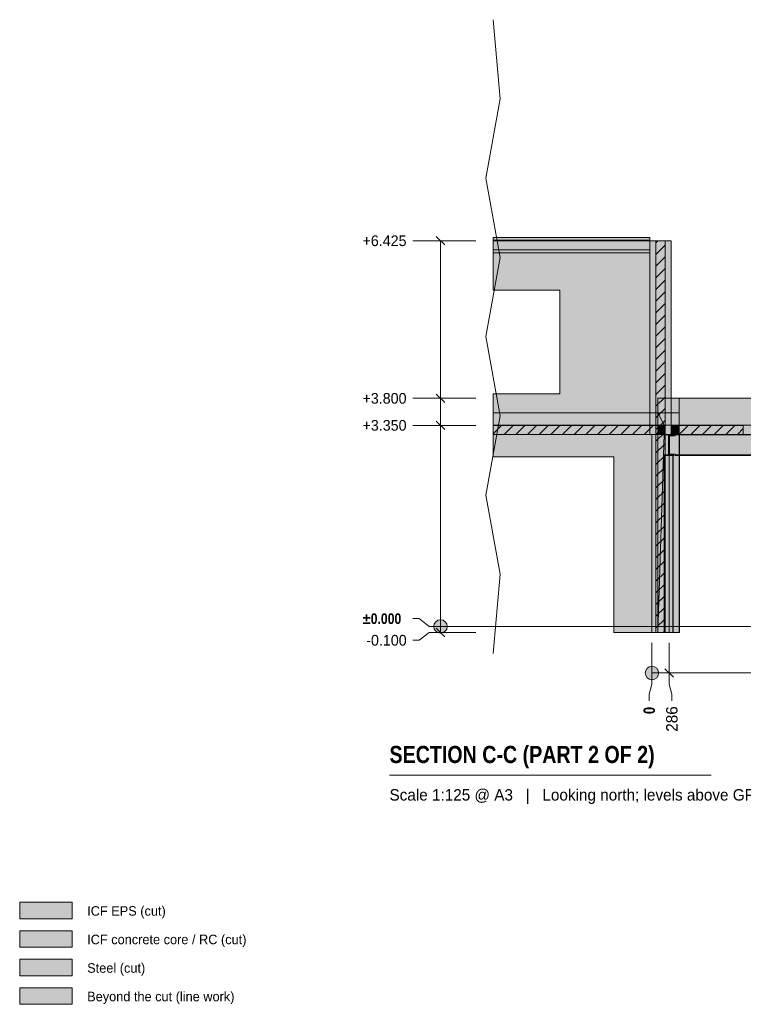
# Model space of a CAD drawing. Header units: millimetres. Extents: x 8134 to 42759, y -8109 to 26244.
# Tile 1 of 5: x 8134 to 20193, y -6294 to 10107. Entities that reach past the tile are written whole.
import ezdxf

# ---------------------------------------------------------------- set-up
doc = ezdxf.new("R2010")
doc.units = ezdxf.units.MM
doc.linetypes.add('DASHED', pattern=[1.524, 1.27, -0.254])
for name, color, linetype in [('FILL-C_BDBDBF', 7, 'Continuous'), ('FILL-EPS', 7, 'Continuous'), ('FILL-LIGHT', 7, 'Continuous'), ('FILL-STEEL', 7, 'Continuous'), ('FILL-TIMBER', 7, 'Continuous'), ('FILL-WHITE', 7, 'Continuous'), ('LINE-CORE', 7, 'Continuous'), ('LINE-INK', 7, 'Continuous'), ('LINE-STEEL-DASH', 7, 'DASHED'), ('LINE-STEEL_GREY', 7, 'Continuous'), ('TEXT-INK', 7, 'Continuous'), ('TEXT-STEEL_GREY', 7, 'Continuous')]:
    doc.layers.add(name, color=color, linetype=linetype)
doc.styles.add('OpenSansCondensed-Bold', font='OpenSansCondensed-Bold.ttf')

msp = doc.modelspace()

# ---------------------------------------------------------------- hatches: boundary and pattern name
at = {"layer": 'FILL-C_BDBDBF', "true_color": 0xbdbdbf}
h = msp.add_hatch(color=9, dxfattribs=at)
h.dxf.hatch_style = 1
h.paths.add_polyline_path([(18889, -100), (18737, -100), (18737, 6425), (18889, 6425)])
h = msp.add_hatch(color=9, dxfattribs=at)
h.dxf.hatch_style = 1
h.paths.add_polyline_path([(8134, -5343), (9009, -5343), (9009, -5068), (8134, -5068)])
at = {"layer": 'FILL-EPS', "true_color": 0xccffff}
h = msp.add_hatch(color=7, dxfattribs=at)
h.dxf.hatch_style = 1
h.paths.add_polyline_path([(18635, 3200), (18635, 3213), (18635, 3216), (18635, 6209), (18635, 6425), (18661, 6425), (18737, 6425), (18737, -100), (18670, -100), (18670, 2479), (18670, 2480), (18670, 3200)])
h = msp.add_hatch(color=7, dxfattribs=at)
h.dxf.hatch_style = 1
h.paths.add_polyline_path([(18991, 3433), (18991, 3216), (18991, 3213), (18991, 3200), (18978, 3200), (18956, 3200), (18956, 3199), (18956, 645), (18956, -100), (18892, -100), (18889, -100), (18889, 6425), (18991, 6425)])
h = msp.add_hatch(color=7, dxfattribs=at)
h.dxf.hatch_style = 1
h.paths.add_polyline_path([(8134, -4868), (9009, -4868), (9009, -4593), (8134, -4593)])
at = {"layer": 'FILL-LIGHT', "true_color": 0xcccccf}
h = msp.add_hatch(color=254, dxfattribs=at)
h.dxf.hatch_style = 1
h.paths.add_polyline_path([(18812, 3350), (18812, 3340), (18812, 3200), (16022, 3200), (16022, 3350), (18412, 3350)])
h = msp.add_hatch(color=254, dxfattribs=at)
h.dxf.hatch_style = 1
h.paths.add_polyline_path([(20192, 3350), (20192, 3342), (20192, 3200), (19061, 3200), (18995, 3200), (18995, 3208), (18995, 3350), (20125, 3350)])
at = {"layer": 'FILL-STEEL', "true_color": 0x0d2973}
h = msp.add_hatch(color=166, dxfattribs=at)
h.dxf.hatch_style = 1
h.paths.add_polyline_path([(8134, -5818), (9009, -5818), (9009, -5543), (8134, -5543)])
at = {"layer": 'FILL-TIMBER', "true_color": 0xedd6a8}
h = msp.add_hatch(color=41, dxfattribs=at)
h.dxf.hatch_style = 1
h.paths.add_polyline_path([(16809, 6479), (18635, 6479), (18635, 6464), (18635, 6432), (16022, 6432), (16022, 6479)])
h = msp.add_hatch(color=41, dxfattribs=at)
h.dxf.hatch_style = 1
h.paths.add_polyline_path([(16809, 6272), (18635, 6272), (18635, 6257), (18635, 6225), (16022, 6225), (16022, 6272)])
at = {"layer": 'FILL-WHITE', "true_color": 0xffffff}
h = msp.add_hatch(color=7, dxfattribs=at)
h.dxf.hatch_style = 1
h.paths.add_polyline_path([(18635, 6479), (18635, 6432), (16022, 6432), (16022, 6479)])
h = msp.add_hatch(color=7, dxfattribs=at)
h.dxf.hatch_style = 1
h.paths.add_polyline_path([(18635, 6479), (18635, 6432), (16022, 6432), (16022, 6479)])
h = msp.add_hatch(color=7, dxfattribs=at)
h.dxf.hatch_style = 1
h.paths.add_polyline_path([(18635, 6479), (18635, 6432), (16022, 6432), (16022, 6479)])
h = msp.add_hatch(color=7, dxfattribs=at)
h.dxf.hatch_style = 1
h.paths.add_polyline_path([(18635, 6432), (18635, 6272), (16022, 6272), (16022, 6432)])
h = msp.add_hatch(color=7, dxfattribs=at)
h.dxf.hatch_style = 1
h.paths.add_polyline_path([(18635, 6432), (18635, 6272), (16022, 6272), (16022, 6432)])
h = msp.add_hatch(color=7, dxfattribs=at)
h.dxf.hatch_style = 1
h.paths.add_polyline_path([(18635, 6432), (18635, 6272), (16022, 6272), (16022, 6432)])
h = msp.add_hatch(color=7, dxfattribs=at)
h.dxf.hatch_style = 1
h.paths.add_polyline_path([(18635, 6432), (18635, 6272), (16022, 6272), (16022, 6432)])
h = msp.add_hatch(color=7, dxfattribs=at)
h.dxf.hatch_style = 1
h.paths.add_polyline_path([(18635, 6425), (18635, 3558), (16022, 3558), (16022, 3875), (17133, 3875), (17133, 5600), (16022, 5600), (16022, 6425)])
h = msp.add_hatch(color=7, dxfattribs=at)
h.dxf.hatch_style = 1
h.paths.add_polyline_path([(18635, 6425), (18635, 3558), (16022, 3558), (16022, 3875), (17133, 3875), (17133, 5600), (16022, 5600), (16022, 6425)])
h = msp.add_hatch(color=7, dxfattribs=at)
h.dxf.hatch_style = 1
h.paths.add_polyline_path([(18991, 6425), (18991, 3558), (18635, 3558), (18635, 6425)])
h = msp.add_hatch(color=7, dxfattribs=at)
h.dxf.hatch_style = 1
h.paths.add_polyline_path([(18635, 6425), (18991, 6425), (18991, 3558), (18635, 3558), (18635, 3556), (18635, 3556), (18635, 6425)])
h = msp.add_hatch(color=7, dxfattribs=at)
h.dxf.hatch_style = 1
h.paths.add_polyline_path([(18991, 6425), (18991, 3200), (18635, 3200), (18635, 6425)])
h = msp.add_hatch(color=7, dxfattribs=at)
h.dxf.hatch_style = 1
h.paths.add_polyline_path([(18635, 6272), (18635, 6225), (16022, 6225), (16022, 6272)])
h = msp.add_hatch(color=7, dxfattribs=at)
h.dxf.hatch_style = 1
h.paths.add_polyline_path([(18635, 6272), (18635, 6225), (16022, 6225), (16022, 6272)])
h = msp.add_hatch(color=7, dxfattribs=at)
h.dxf.hatch_style = 1
h.paths.add_polyline_path([(18635, 6272), (18635, 6225), (16022, 6225), (16022, 6272)])
h = msp.add_hatch(color=7, dxfattribs=at)
h.dxf.hatch_style = 1
h.paths.add_polyline_path([(18770, 3802), (18770, 3802), (18770, 3802), (18770, 3800)])
h = msp.add_hatch(color=7, dxfattribs=at)
h.dxf.hatch_style = 1
h.paths.add_polyline_path([(19126, 3800), (19126, -100), (18770, -100), (18770, 3800)])
h = msp.add_hatch(color=7, dxfattribs=at)
h.dxf.hatch_style = 1
h.paths.add_polyline_path([(19126, 3800), (19126, 3800), (19126, 3800), (19126, 3800), (19126, 3351), (19126, 3351), (18995, 3351), (18995, 3199), (19126, 3199), (19126, 3200), (19126, 3200), (19126, -100), (19126, -100), (18770, -100), (18770, 3800)])
h = msp.add_hatch(color=7, dxfattribs=at)
h.dxf.hatch_style = 1
h.paths.add_polyline_path([(19126, 3800), (19126, 3351), (18872, 3351), (18872, 3199), (19126, 3199), (19126, -100), (18770, -100), (18770, 3800)])
h = msp.add_hatch(color=7, dxfattribs=at)
h.dxf.hatch_style = 1
h.paths.add_polyline_path([(18770, 3800), (19126, 3800), (19126, 3351), (18872, 3351), (18872, 3199), (19126, 3199), (19126, -100), (18770, -100)])
h = msp.add_hatch(color=7, dxfattribs=at)
h.dxf.hatch_style = 1
h.paths.add_polyline_path([(19126, 3800), (25390, 3800), (25390, -100), (25233, -100), (25233, 3200), (19130, 3200), (19130, -100), (19130, -100), (19130, -100), (19126, -100), (19126, 3800)])
h = msp.add_hatch(color=7, dxfattribs=at)
h.dxf.hatch_style = 1
h.paths.add_polyline_path([(19126, 3351), (19126, 3800), (25390, 3800), (25390, 3351), (19126, 3351)])
h = msp.add_hatch(color=7, dxfattribs=at)
h.dxf.hatch_style = 1
h.paths.add_polyline_path([(18770, 3558), (18770, -100), (18033, -100), (18033, 2826), (16022, 2826), (16022, 3558)])
h = msp.add_hatch(color=7, dxfattribs=at)
h.dxf.hatch_style = 1
h.paths.add_polyline_path([(18770, 3558), (18770, 3351), (16022, 3351), (16022, 3558)])
h = msp.add_hatch(color=7, dxfattribs=at)
h.dxf.hatch_style = 1
h.paths.add_polyline_path([(18636, 3557), (18635, 3558)])
h = msp.add_hatch(color=7, dxfattribs=at)
h.dxf.hatch_style = 1
h.paths.add_polyline_path([(18872, 3351), (18872, 3199), (18872, 3197), (18872, 3197), (18770, -100), (18770, 3558)])
h = msp.add_hatch(color=7, dxfattribs=at)
h.dxf.hatch_style = 1
h.paths.add_polyline_path([(18770, 3558), (19126, 3558), (19126, 3351), (18872, 3351)])
h = msp.add_hatch(color=7, dxfattribs=at)
h.dxf.hatch_style = 1
h.paths.add_polyline_path([(18770, -100), (18770, 3199), (19126, 3199), (19126, 3351), (18770, 3351), (18770, 3558), (19126, 3558), (19126, 3199), (19126, 3199), (19126, -100), (19126, -100)])
h = msp.add_hatch(color=7, dxfattribs=at)
h.dxf.hatch_style = 1
h.paths.add_polyline_path([(19126, 3558), (19126, 3558), (19126, 3558)])
h = msp.add_hatch(color=7, dxfattribs=at)
h.dxf.hatch_style = 1
h.paths.add_polyline_path([(18770, 3351), (18770, 3199), (16022, 3199), (16022, 3351)])
h = msp.add_hatch(color=7, dxfattribs=at)
h.dxf.hatch_style = 1
h.paths.add_polyline_path([(18770, 3199), (18770, 3351), (18872, 3351), (18872, 3199), (18770, 3199)])
h = msp.add_hatch(color=7, dxfattribs=at)
h.dxf.hatch_style = 1
h.paths.add_polyline_path([(18995, 3199), (18995, 3351), (19126, 3351), (19126, 3199)])
h = msp.add_hatch(color=7, dxfattribs=at)
h.dxf.hatch_style = 1
h.paths.add_polyline_path([(19126, 3351), (25390, 3351), (25390, 3199), (25233, 3199), (25233, 3200), (19130, 3200), (19130, 3199), (19126, 3199)])
h = msp.add_hatch(color=7, dxfattribs=at)
h.dxf.hatch_style = 1
h.paths.add_polyline_path([(18770, 3199), (18770, -100), (18033, -100), (18033, 2826), (16022, 2826), (16022, 3199)])
h = msp.add_hatch(color=7, dxfattribs=at)
h.dxf.hatch_style = 1
h.paths.add_polyline_path([(18770, 3200), (18770, 3199), (18670, 3199), (18670, 3200)])
h = msp.add_hatch(color=7, dxfattribs=at)
h.dxf.hatch_style = 1
h.paths.add_polyline_path([(18670, 3199), (18956, 3199), (18956, -100), (18670, -100), (18670, 3199)])
h = msp.add_hatch(color=7, dxfattribs=at)
h.dxf.hatch_style = 1
h.paths.add_polyline_path([(18872, 3200), (18872, 3199), (19126, 3199), (19126, -100), (18770, -100), (18770, 3200)])
h = msp.add_hatch(color=7, dxfattribs=at)
h.dxf.hatch_style = 1
h.paths.add_polyline_path([(18872, 3200), (18872, 3199), (19126, 3199), (19126, -100), (18770, -100), (18770, 3200)])
h = msp.add_hatch(color=7, dxfattribs=at)
h.dxf.hatch_style = 1
h.paths.add_polyline_path([(18770, 3200), (18956, 3200), (18956, 3199), (18770, 3199)])
h = msp.add_hatch(color=7, dxfattribs=at)
h.dxf.hatch_style = 1
h.paths.add_polyline_path([(18872, 3199), (19126, 3199), (19126, -100), (18770, -100), (18872, 3199)])
h = msp.add_hatch(color=7, dxfattribs=at)
h.dxf.hatch_style = 1
h.paths.add_polyline_path([(18861, 3200), (18861, 3200), (18862, 3200), (18861, 3200)])
h = msp.add_hatch(color=7, dxfattribs=at)
h.dxf.hatch_style = 1
h.paths.add_polyline_path([(18862, 2858), (18944, 2858), (18944, 3190), (18862, 3190), (18862, 3200), (19034, 3200), (19034, 3190), (18952, 3190), (18952, 2858), (19034, 2858), (19034, 2849), (18862, 2849)])
h = msp.add_hatch(color=7, dxfattribs=at)
h.dxf.hatch_style = 1
h.paths.add_polyline_path([(19034, 3200), (19034, 3190), (18952, 3190), (18952, 2858), (19034, 2858), (19034, 2849), (18862, 2849), (18862, 2858), (18944, 2858), (18944, 3190), (18862, 3190), (18862, 3200)])
h = msp.add_hatch(color=7, dxfattribs=at)
h.dxf.hatch_style = 1
h.paths.add_polyline_path([(18962, 3178), (19059, 3178), (19059, 3190), (25447, 3190), (25447, 3172), (25553, 3172), (25553, 2858), (25447, 2858), (19059, 2858), (19059, 2871), (18962, 2871)])
h = msp.add_hatch(color=7, dxfattribs=at)
h.dxf.hatch_style = 1
h.paths.add_polyline_path([(19059, 3178), (19059, 3190), (25447, 3190), (25447, 3172), (25553, 3172), (25553, 2858), (25447, 2858), (19059, 2858), (19059, 2871), (18962, 2871), (18962, 3178)])
h = msp.add_hatch(color=7, dxfattribs=at)
h.dxf.hatch_style = 1
h.paths.add_polyline_path([(19035, 3200), (19035, 3200), (19035, 3200), (19034, 3200)])
h = msp.add_hatch(color=7, dxfattribs=at)
h.dxf.hatch_style = 1
h.paths.add_polyline_path([(19059, 3200), (25447, 3200), (25447, 3190), (19059, 3190)])
h = msp.add_hatch(color=7, dxfattribs=at)
h.dxf.hatch_style = 1
h.paths.add_polyline_path([(25447, 3200), (25447, 3190), (19059, 3190), (19059, 3200)])
h = msp.add_hatch(color=7, dxfattribs=at)
h.dxf.hatch_style = 1
h.paths.add_polyline_path([(19126, 3199), (19130, 3199), (19130, -100), (19126, -100)])
h = msp.add_hatch(color=7, dxfattribs=at)
h.dxf.hatch_style = 1
h.paths.add_polyline_path([(18879, 2849), (18879, -100), (18872, -100), (18872, 2849)])
h = msp.add_hatch(color=7, dxfattribs=at)
h.dxf.hatch_style = 1
h.paths.add_polyline_path([(18872, 2849), (18879, 2849), (18879, -100), (18872, -100)])
h = msp.add_hatch(color=7, dxfattribs=at)
h.dxf.hatch_style = 1
h.paths.add_polyline_path([(18879, 2849), (19017, 2849), (19017, -100), (18879, -100), (18879, 2849)])
h = msp.add_hatch(color=7, dxfattribs=at)
h.dxf.hatch_style = 1
h.paths.add_polyline_path([(18879, -100), (18879, 2849), (19017, 2849), (19017, -100), (18879, -100)])
h = msp.add_hatch(color=7, dxfattribs=at)
h.dxf.hatch_style = 1
h.paths.add_polyline_path([(19024, 2849), (19024, -100), (19017, -100), (19017, 2849)])
h = msp.add_hatch(color=7, dxfattribs=at)
h.dxf.hatch_style = 1
h.paths.add_polyline_path([(19017, 2849), (19024, 2849), (19024, -100), (19017, -100)])
h = msp.add_hatch(color=7, dxfattribs=at)
h.dxf.hatch_style = 1
h.paths.add_polyline_path([(19059, 2858), (25447, 2858), (25553, 2858), (25553, 2849), (25447, 2849), (19059, 2849)])
h = msp.add_hatch(color=7, dxfattribs=at)
h.dxf.hatch_style = 1
h.paths.add_polyline_path([(25447, 2858), (25553, 2858), (25553, 2849), (25447, 2849), (19059, 2849), (19059, 2858)])
h = msp.add_hatch(color=7, dxfattribs=at)
h.dxf.hatch_style = 1
h.paths.add_polyline_path([(15259, 0), (15255, 29), (15244, 56), (15226, 80), (15203, 97), (15176, 109), (15147, 113), (15118, 109), (15090, 97), (15067, 80), (15049, 56), (15038, 29), (15034, 0), (15038, -29), (15049, -56), (15067, -80), (15090, -97), (15118, -109), (15147, -113), (15176, -109), (15203, -97), (15226, -80), (15244, -56), (15255, -29)])
h = msp.add_hatch(color=7, dxfattribs=at)
h.dxf.hatch_style = 1
h.paths.add_polyline_path([(18782, -775), (18779, -746), (18767, -719), (18750, -695), (18726, -678), (18699, -666), (18670, -662), (18641, -666), (18614, -678), (18590, -695), (18573, -719), (18561, -746), (18558, -775), (18561, -804), (18573, -831), (18590, -855), (18614, -872), (18641, -884), (18670, -888), (18699, -884), (18726, -872), (18750, -855), (18767, -831), (18779, -804)])
h = msp.add_hatch(color=7, dxfattribs=at)
h.dxf.hatch_style = 1
h.paths.add_polyline_path([(8134, -6293), (9009, -6293), (9009, -6018), (8134, -6018)])

# ---------------------------------------------------------------- linework, layer by layer
at = {"layer": 'LINE-CORE', "lineweight": 5}
for points in [[(18635, 6479), (18635, 6432), (16022, 6432), (16022, 6479)], [(18635, 6479), (18635, 6479), (18635, 6432), (16022, 6432), (16022, 6479)], [(18635, 6479), (18635, 6432), (16022, 6432), (16022, 6479)], [(18635, 6432), (18635, 6272), (16022, 6272), (16022, 6432)], [(18635, 6432), (18635, 6272), (16022, 6272), (16022, 6432)], [(18635, 6432), (18635, 6272), (16022, 6272), (16022, 6432)], [(18635, 6432), (18635, 6272), (16022, 6272), (16022, 6432)], [(18635, 6425), (18635, 3558), (16022, 3558), (16022, 3875), (17133, 3875), (17133, 5600), (16022, 5600), (16022, 6425)], [(18635, 6425), (18635, 3558), (16022, 3558), (16022, 3875), (17133, 3875), (17133, 5600), (16022, 5600), (16022, 6425)], [(18991, 6425), (18991, 3558), (18991, 3558), (18635, 3558), (18635, 6425), (18635, 6425)], [(18635, 6425), (18991, 6425), (18991, 6425), (18991, 3558), (18635, 3558), (18635, 3556), (18635, 3556), (18635, 6425)], [(18991, 6425), (18991, 3200), (18635, 3200), (18635, 6425)], [(18635, 6272), (18635, 6225), (16022, 6225), (16022, 6272)], [(18635, 6272), (18635, 6272), (18635, 6225), (16022, 6225), (16022, 6272)], [(18635, 6272), (18635, 6225), (16022, 6225), (16022, 6272)], [(18770, 3802), (18770, 3802), (18770, 3802), (18770, 3800)], [(19126, 3800), (19126, -100), (18770, -100), (18770, 3800)], [(19126, 3800), (19126, 3800), (19126, 3800), (19126, 3800), (19126, 3351), (19126, 3351), (18995, 3351), (18995, 3199), (19126, 3199), (19126, 3200), (19126, 3200), (19126, -100), (19126, -100), (18770, -100), (18770, 3800)], [(19126, 3800), (19126, 3351), (18872, 3351), (18872, 3199), (19126, 3199), (19126, -100), (18770, -100), (18770, 3800)], [(18770, 3800), (19126, 3800), (19126, 3351), (18872, 3351), (18872, 3199), (19126, 3199), (19126, -100), (18770, -100)], [(19126, 3800), (25390, 3800), (25390, 3800), (25390, -100), (25390, -100), (25390, -100), (25390, -100), (25233, -100), (25233, 3200), (19130, 3200), (19130, -100), (19130, -100), (19130, -100), (19130, -100), (19126, -100), (19126, 3800), (19126, 3800)], [(19126, 3351), (19126, 3800), (25390, 3800), (25390, 3800), (25390, 3800), (25390, 3800), (25390, 3351), (19126, 3351), (19126, 3351), (19126, 3351)], [(18770, 3558), (18770, 3558), (18770, 3558), (18770, -100), (18033, -100), (18033, 2826), (16022, 2826), (16022, 3558)], [(18770, 3558), (18770, 3351), (16022, 3351), (16022, 3558)], [(18636, 3557), (18636, 3557), (18635, 3558), (18635, 3558)], [(18872, 3351), (18872, 3199), (18872, 3197), (18872, 3197), (18770, -100), (18770, 3558)], [(18770, 3558), (19126, 3558), (19126, 3351), (19126, 3351), (19126, 3351), (19126, 3351), (18872, 3351), (18770, 3558)], [(18770, -100), (18770, 3199), (19126, 3199), (19126, 3351), (18770, 3351), (18770, 3558), (19126, 3558), (19126, 3558), (19126, 3199), (19126, 3199), (19126, -100), (19126, -100), (18770, -100)], [(19126, 3558), (19126, 3558), (19126, 3558)], [(18770, 3351), (18770, 3351), (18770, 3199), (16022, 3199), (16022, 3351)], [(18770, 3199), (18770, 3199), (18770, 3351), (18872, 3351), (18872, 3351), (18872, 3351), (18872, 3351), (18872, 3199), (18770, 3199), (18770, 3199)], [(18995, 3199), (18995, 3351), (19126, 3351), (19126, 3351), (19126, 3199), (18995, 3199)], [(19126, 3351), (25390, 3351), (25390, 3199), (25233, 3199), (25233, 3200), (19130, 3200), (19130, 3199), (19126, 3199)], [(18770, 3199), (18770, -100), (18033, -100), (18033, 2826), (16022, 2826), (16022, 3199)], [(18770, 3200), (18770, 3199), (18670, 3199), (18670, 3200)], [(18670, 3199), (18670, 3199), (18956, 3199), (18956, -100), (18956, -100), (18956, -100), (18956, -100), (18670, -100), (18670, 3199), (18670, 3199)], [(18872, 3200), (18872, 3199), (19126, 3199), (19126, -100), (18770, -100), (18770, 3200)], [(18872, 3200), (18872, 3199), (19126, 3199), (19126, -100), (18770, -100), (18770, 3200)], [(18770, 3200), (18956, 3200), (18956, 3199), (18770, 3199)], [(18872, 3199), (18872, 3199), (19126, 3199), (19126, -100), (19126, -100), (19126, -100), (18770, -100), (18872, 3199), (18872, 3199)], [(18861, 3200), (18861, 3200), (18862, 3200), (18861, 3200)], [(18862, 2858), (18944, 2858), (18944, 3190), (18862, 3190), (18862, 3190), (18862, 3200), (19034, 3200), (19034, 3190), (18952, 3190), (18952, 2858), (19034, 2858), (19034, 2858), (19034, 2849), (18862, 2849), (18862, 2849)], [(19034, 3200), (19034, 3190), (19034, 3190), (18952, 3190), (18952, 2858), (19034, 2858), (19034, 2849), (19034, 2849), (18862, 2849), (18862, 2858), (18862, 2858), (18944, 2858), (18944, 3190), (18862, 3190), (18862, 3200)], [(18962, 3178), (19059, 3178), (19059, 3190), (25447, 3190), (25447, 3172), (25553, 3172), (25553, 3172), (25553, 2858), (25447, 2858), (19059, 2858), (19059, 2871), (18962, 2871)], [(19059, 3178), (19059, 3190), (25447, 3190), (25447, 3172), (25553, 3172), (25553, 2858), (25553, 2858), (25447, 2858), (19059, 2858), (19059, 2871), (18962, 2871), (18962, 3178)], [(19035, 3200), (19035, 3200), (19035, 3200), (19034, 3200)], [(19059, 3200), (25447, 3200), (25447, 3200), (25447, 3190), (19059, 3190), (19059, 3190)], [(25447, 3200), (25447, 3190), (19059, 3190), (19059, 3200)], [(19126, 3199), (19130, 3199), (19130, -100), (19126, -100)], [(18879, 2849), (18879, -100), (18872, -100), (18872, 2849)], [(18872, 2849), (18879, 2849), (18879, -100), (18872, -100)], [(18879, 2849), (18879, 2849), (19017, 2849), (19017, -100), (19017, -100), (19017, -100), (19017, -100), (18879, -100), (18879, 2849), (18879, 2849)], [(18879, -100), (18879, -100), (18879, 2849), (19017, 2849), (19017, 2849), (19017, 2849), (19017, 2849), (19017, -100), (18879, -100), (18879, -100)], [(19024, 2849), (19024, -100), (19017, -100), (19017, 2849)], [(19017, 2849), (19024, 2849), (19024, -100), (19017, -100)], [(19059, 2858), (25447, 2858), (25447, 2858), (25553, 2858), (25553, 2849), (25447, 2849), (19059, 2849), (19059, 2849)], [(25447, 2858), (25553, 2858), (25553, 2849), (25447, 2849), (25447, 2849), (19059, 2849), (19059, 2858)]]:
    msp.add_lwpolyline(points, close=True, dxfattribs=at)
at = {"layer": 'LINE-INK', "lineweight": 5}
for p, q in [((16142, 8787), (16022, 10107)), ((15902, 7468), (16142, 8787)), ((16142, 6148), (15902, 7468)), ((14794, 6425), (14684, 6425)), ((14959, 6425), (14794, 6425)), ((15734, 6425), (14959, 6425)), ((15217, 6354), (15076, 6496)), ((15147, -100), (15147, 6425)), ((15902, 4828), (16142, 6148)), ((16142, 3509), (15902, 4828)), ((14794, 3800), (14684, 3800)), ((14959, 3800), (14794, 3800)), ((15734, 3800), (14959, 3800)), ((15217, 3729), (15076, 3871)), ((15902, 2189), (16142, 3509)), ((14794, 3350), (14684, 3350)), ((14959, 3350), (14794, 3350)), ((15734, 3350), (14959, 3350)), ((15217, 3279), (15076, 3421)), ((16142, 870), (15902, 2189)), ((16022, -450), (16142, 870)), ((14794, 130), (14684, 130)), ((14959, 0), (14794, 130)), ((15734, 0), (14959, 0)), ((14959, -100), (14794, -230)), ((15734, -100), (14959, -100)), ((15217, -171), (15076, -29)), ((14794, -230), (14684, -230)), ((18670, -275), (18670, -963)), ((18956, -275), (18956, -963)), ((18670, -775), (32378, -775)), ((18885, -704), (19027, -846)), ((18670, -963), (18624, -1128)), ((18956, -963), (19002, -1128)), ((18624, -1128), (18624, -1238)), ((19002, -1128), (19002, -1238)), ((14297, -2475), (19655, -2475))]:
    msp.add_line(p, q, dxfattribs=at)
for points in [[(16809, 6479), (18635, 6479), (18635, 6464), (18635, 6432), (16022, 6432), (16022, 6479)], [(18635, 3200), (18635, 3213), (18635, 3216), (18635, 6209), (18635, 6425), (18661, 6425), (18737, 6425), (18737, -100), (18670, -100), (18670, 2479), (18670, 2480), (18670, 3200)], [(18661, 6425), (18737, 6425), (18889, 6425), (18991, 6425), (18991, 3433), (18991, 3216), (18991, 3213), (18991, 3200), (18978, 3200), (18956, 3200), (18956, 3199), (18956, 645), (18956, -100), (18892, -100), (18889, -100), (18737, -100), (18670, -100), (18670, 2479), (18670, 2480), (18670, 3200), (18635, 3200), (18635, 3213), (18635, 3216), (18635, 6209), (18635, 6425)], [(18889, -100), (18737, -100), (18737, 6425), (18889, 6425)], [(18991, 3433), (18991, 3216), (18991, 3213), (18991, 3200), (18978, 3200), (18956, 3200), (18956, 3199), (18956, 645), (18956, -100), (18892, -100), (18889, -100), (18889, 6425), (18991, 6425)], [(16809, 6272), (18635, 6272), (18635, 6257), (18635, 6225), (16022, 6225), (16022, 6272)], [(18812, 3350), (18812, 3340), (18812, 3200), (16022, 3200), (16022, 3350), (18412, 3350)], [(20192, 3350), (20192, 3342), (20192, 3200), (19061, 3200), (18995, 3200), (18995, 3208), (18995, 3350), (20125, 3350)], [(8134, -4868), (9009, -4868), (9009, -4593), (8134, -4593)], [(8134, -5343), (9009, -5343), (9009, -5068), (8134, -5068)], [(8134, -5818), (9009, -5818), (9009, -5543), (8134, -5543)], [(8134, -6293), (9009, -6293), (9009, -6018), (8134, -6018)]]:
    msp.add_lwpolyline(points, close=True, dxfattribs=at)
for centre in [(15147, 0), (18670, -775)]:
    msp.add_circle(centre, 112, dxfattribs=at)
at = {"layer": 'LINE-STEEL-DASH', "lineweight": 5}
msp.add_line((15622, 0), (32778, 0), dxfattribs=at)
at = {"layer": 'LINE-STEEL_GREY', "lineweight": 5}
for p, q in [((18737, 6392), (18770, 6425)), ((18737, 6197), (18889, 6350)), ((18737, 6003), (18889, 6156)), ((18737, 5808), (18889, 5961)), ((18737, 5614), (18889, 5767)), ((18737, 5420), (18889, 5572)), ((18737, 5225), (18889, 5378)), ((18737, 5031), (18889, 5183)), ((18737, 4836), (18889, 4989)), ((18737, 4642), (18889, 4795)), ((18737, 4447), (18889, 4600)), ((18737, 4253), (18889, 4406)), ((18737, 4058), (18889, 4211)), ((18737, 3864), (18889, 4017)), ((18737, 3669), (18889, 3822)), ((18737, 3475), (18889, 3628)), ((16022, 3208), (16163, 3350)), ((16208, 3200), (16358, 3350)), ((16402, 3200), (16552, 3350)), ((16597, 3200), (16747, 3350)), ((16791, 3200), (16941, 3350)), ((16986, 3200), (17136, 3350)), ((17180, 3200), (17330, 3350)), ((17375, 3200), (17525, 3350)), ((17569, 3200), (17719, 3350)), ((17764, 3200), (17914, 3350)), ((17958, 3200), (18108, 3350)), ((18152, 3200), (18302, 3350)), ((18347, 3200), (18497, 3350)), ((18541, 3200), (18691, 3350)), ((18737, 3281), (18889, 3433)), ((18995, 3264), (19080, 3350)), ((19125, 3200), (19275, 3350)), ((19319, 3200), (19469, 3350)), ((19514, 3200), (19664, 3350)), ((19708, 3200), (19858, 3350)), ((19903, 3200), (20053, 3350)), ((20097, 3200), (20192, 3295)), ((18736, 3200), (18812, 3276)), ((18737, 3086), (18889, 3239)), ((18737, 2892), (18889, 3044)), ((18737, 2697), (18889, 2850)), ((18737, 2503), (18889, 2656)), ((18737, 2308), (18889, 2461)), ((18737, 2114), (18889, 2267)), ((18737, 1919), (18889, 2072)), ((18737, 1725), (18889, 1878)), ((18737, 1530), (18889, 1683)), ((18737, 1336), (18889, 1489)), ((18737, 1142), (18889, 1294)), ((18737, 947), (18889, 1100)), ((18737, 753), (18889, 905)), ((18737, 558), (18889, 711)), ((18737, 364), (18889, 517)), ((18737, 169), (18889, 322)), ((18737, -25), (18889, 128)), ((18856, -100), (18889, -67))]:
    msp.add_line(p, q, dxfattribs=at)

# ---------------------------------------------------------------- texts
at = {"layer": 'TEXT-INK'}
for s, height, p in [('+6.425', 177.8, (13847, 6336)), ('+3.800', 177.8, (13847, 3711)), ('+3.350', 177.8, (13847, 3261)), ('-0.100', 177.8, (13909, -319)), ('ICF EPS (cut)', 158.75, (9259, -4818)), ('ICF concrete core / RC (cut)', 158.75, (9259, -5293)), ('Steel (cut)', 158.75, (9259, -5768)), ('Beyond the cut (line work)', 158.75, (9259, -6243))]:
    msp.add_text(s, height=height, dxfattribs=at).set_placement(p)
at = {"layer": 'TEXT-INK', "style": 'OpenSansCondensed-Bold'}
for s, height, p in [('±0.000', 177.8, (13847, 41)), ('SECTION C-C (PART 2 OF 2)', 285.75, (14297, -2275))]:
    msp.add_text(s, height=height, dxfattribs=at).set_placement(p)
msp.add_text('0', height=190, rotation=90, dxfattribs=at).set_placement((18720, -1460))
at = {"layer": 'TEXT-INK'}
msp.add_text('286', height=190.5, rotation=90, dxfattribs=at).set_placement((19097, -1754))
at = {"layer": 'TEXT-STEEL_GREY'}
msp.add_text('Scale 1:125 @ A3   |   Looking north; levels above GF FFL', height=190.5, dxfattribs=at).set_placement((14297, -2900))

doc.saveas('drawing.dxf')
